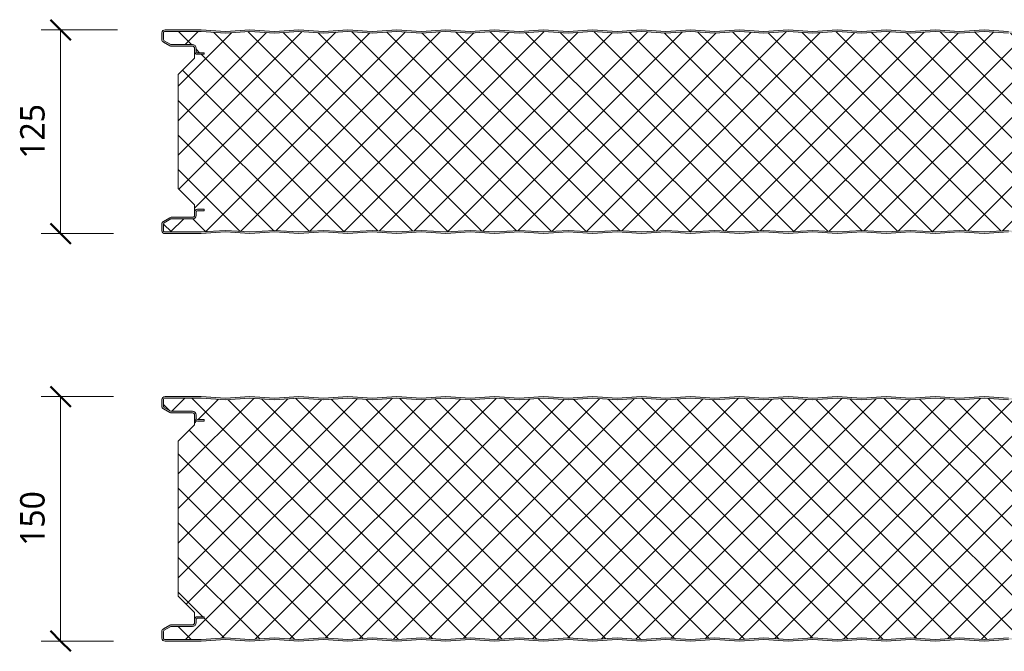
# Model space of a CAD drawing. Header units: millimetres. Extents: x 196 to 3485, y -270 to 1649.
# Tile 2 of 11: x 196 to 800, y 655 to 1043. Entities that reach past the tile are written whole.
import ezdxf

# ---------------------------------------------------------------- set-up
doc = ezdxf.new("R2010")
doc.units = ezdxf.units.MM
for name, color, linetype, lineweight in [('A-ANNO-DIMS', 211, 'Continuous', 9), ('A-ANNO-DIMS-5', 211, 'Continuous', 9), ('A-DETL-GENF', 92, 'Continuous', 13)]:
    doc.layers.add(name, color=color, linetype=linetype, lineweight=lineweight)
doc.styles.add('Yu Gothic', font='Yu Gothic.ttf', dxfattribs={"height": 15})
doc.dimstyles.new('Diagonal', dxfattribs={"dimscale": 304.8, "dimtxt": 17.413553, "dimasz": 0.04101, "dimexe": 0.03937, "dimexo": 0.024606, "dimgap": 0.024606, "dimtad": 1, "dimdec": 0, "dimzin": 0, "dimdsep": 46, "dimtxsty": 'Yu Gothic', "dimblk1": 'OBLIQUE', "dimblk2": 'OBLIQUE', "dimsah": 1, "dimcen": 0.09, "dimazin": 0, "dimtfac": 1, "dimtdec": 4, "dimtix": 1, "dimtmove": 0, "dimatfit": 3, "dimfxl": 1, "dimtvp": 1, "dimtfill": 1, "dimtolj": 1, "dimtzin": 0, "dimarcsym": 2})

# ---------------------------------------------------------------- blocks, each defined once
blk = doc.blocks.new('CR 1100 - SATINLINE - SATINLINE - CR 1100 125mm - SATINLINE - SATINLINE-4331294-15 PANEL SIZE AND PROFILE Copy 1 Copy 2 Copy 1 Copy 1 Copy 2 Copy 1 Copy 1 Copy 1 Copy 3')
at = {"layer": 'A-DETL-GENF'}
h = blk.add_hatch(color=256, dxfattribs=at)
h.paths.add_polyline_path([(624, 0), (639, 1), (654, 0), (669, 1), (684, 0), (699, 1), (714, 0), (729, 1), (744, 0), (759, 1), (774, 0), (789, 1), (804, 0), (819, 1), (834, 0), (849, 1), (864, 0), (879, 1), (894, 0), (909, 1), (924, 0), (939, 1), (954, 0), (969, 1), (984, 0), (999.3, 0.98), (1014, 0), (1029, 1), (1044, 0), (1059, 1), (1073.86, 0), (1096.2, 0), (1096.67, 0.06), (1097.1, 0.24), (1097.48, 0.53), (1097.76, 0.9), (1097.94, 1.33), (1098, 1.8), (1098.04, 9.61), (1098.16, 9.9), (1098.35, 10.15), (1098.6, 10.34), (1098.89, 10.46), (1099.2, 10.5), (1118.2, 10.5), (1118.67, 10.56), (1119.1, 10.74), (1119.48, 11.03), (1119.76, 11.4), (1119.94, 11.83), (1120, 12.3), (1120, 13.2), (1119.94, 13.67), (1119.76, 14.1), (1119.48, 14.47), (1119.1, 14.76), (1118.67, 14.94), (1118.2, 15), (1114, 15), (1114, 14), (1118.41, 13.97), (1118.77, 13.77), (1118.98, 13.41), (1119, 13.2), (1118.98, 12.09), (1118.77, 11.73), (1118.41, 11.53), (1118.2, 11.5), (1099.2, 11.5), (1098.63, 11.43), (1098.1, 11.21), (1097.65, 10.86), (1097.3, 10.4), (1097.08, 9.87), (1097, 9.3), (1096.98, 1.59), (1096.77, 1.23), (1096.41, 1.03), (1096.2, 1), (1073.89, 1), (1059, 2.01), (1044, 1), (1029, 2.01), (1014, 1), (999, 2.01), (984, 1), (969, 2.01), (954, 1), (939, 2.01), (924, 1), (909, 2.01), (894, 1), (879, 2.01), (864, 1), (849, 2.01), (834, 1), (819, 2.01), (804, 1), (789, 2.01), (774, 1), (759, 2.01), (744, 1), (729, 2.01), (714, 1), (699, 2.01), (684, 1), (669, 2.01), (654, 1), (639, 2.01), (624, 1), (609, 2.01), (594, 1), (579, 2.01), (564, 1), (549, 2.01), (534, 1), (519, 2.01), (504, 1), (489, 2.01), (474, 1), (459, 2.01), (444, 1), (429, 2.01), (414, 1), (399, 2.01), (384, 1), (369, 2.01), (354, 1), (339, 2.01), (324, 1), (309, 2.01), (294, 1), (279, 2.01), (264, 1), (249, 2.01), (234, 1), (219, 2.01), (204, 1), (189, 2.01), (174, 1), (159, 2.01), (144, 1), (129, 2.01), (114, 1), (99, 2.01), (84, 1), (69, 2.01), (54, 1), (39, 2.01), (24.11, 1), (1.51, 1.05), (1.2, 1.27), (1.02, 1.61), (1, 1.8), (1.03, 6.17), (1.23, 6.53), (1.4, 6.65), (5.46, 9), (18.8, 9), (19.37, 9.07), (19.9, 9.29), (20.36, 9.64), (20.71, 10.1), (20.93, 10.63), (21, 11.2), (21.03, 13.41), (21.23, 13.76), (21.59, 13.97), (21.8, 14), (26, 14), (26, 15), (21.8, 15), (21.33, 14.94), (20.9, 14.76), (20.53, 14.47), (20.24, 14.1), (20.06, 13.67), (20, 13.2), (19.96, 10.89), (19.84, 10.6), (19.65, 10.35), (19.4, 10.16), (19.11, 10.04), (18.8, 10), (5.68, 10), (5.21, 9.94), (4.78, 9.76), (0.9, 7.52), (0.53, 7.23), (0.24, 6.86), (0.06, 6.43), (0, 5.96), (0.05, 1.38), (0.19, 0.99), (0.43, 0.63), (0.74, 0.35), (1.1, 0.14), (1.51, 0.02), (1.93, 0), (24.14, 0), (39, 1), (54, 0), (69, 1), (84, 0), (99, 1), (114, 0), (129, 1), (144, 0), (159, 1), (174, 0), (189, 1), (204, 0), (219, 1), (234, 0), (249, 1), (264, 0), (279, 1), (294, 0), (309, 1), (324, 0), (339, 1), (354, 0), (369, 1), (384, 0), (399, 1), (414, 0), (429, 1), (444, 0), (459, 1), (474, 0), (489, 1), (504, 0), (519, 1), (534, 0), (549, 1), (564, 0), (579, 1), (594, 0), (609, 1)])
h.paths.add_polyline_path([(1118.2, 110), (1118.67, 110.06), (1119.1, 110.24), (1119.48, 110.53), (1119.76, 110.9), (1119.94, 111.33), (1120, 111.8), (1120, 112.7), (1119.94, 113.17), (1119.76, 113.6), (1119.48, 113.97), (1119.1, 114.26), (1118.67, 114.44), (1118.2, 114.5), (1098.89, 114.54), (1098.6, 114.66), (1098.35, 114.85), (1098.16, 115.1), (1098.04, 115.39), (1098, 115.7), (1097.95, 123.59), (1097.94, 123.67), (1097.76, 124.1), (1097.48, 124.47), (1097.1, 124.76), (1096.67, 124.94), (1096.2, 125), (1073.93, 125), (1059, 124), (1044, 125), (1029, 124), (1014, 125), (999, 124), (984, 125), (969, 124), (954, 125), (939, 124), (924, 125), (909, 124), (894, 125), (879, 124), (864, 125), (849, 124), (834, 125), (819, 124), (804, 125), (789, 124), (774, 125), (759, 124), (744, 125), (729, 124), (714, 125), (699, 124), (684, 125), (669, 124), (654, 125), (639, 124), (624, 125), (609, 124), (594, 125), (579, 124), (564, 125), (549, 124), (534, 125), (519, 124), (504, 125), (489, 124), (474, 125), (459, 124), (444, 125), (429, 124), (414, 125), (399, 124), (384, 125), (369, 124), (354, 125), (339, 124), (324, 125), (309, 124), (294, 125), (279, 124), (264, 125), (249, 124), (234, 125), (219, 124), (204, 125), (189, 124), (174, 125), (159, 124), (144, 125), (129, 124), (114, 125), (99, 124), (84, 125), (69, 124), (54, 125), (39, 124), (24.14, 125), (1.51, 124.98), (1.1, 124.86), (0.74, 124.65), (0.43, 124.37), (0.19, 124.01), (0.05, 123.59), (0, 123.2), (0, 119.04), (0.06, 118.57), (0.24, 118.14), (0.53, 117.77), (0.9, 117.48), (4.78, 115.24), (5.21, 115.06), (5.68, 115), (19.11, 114.96), (19.4, 114.84), (19.72, 114.56), (19.84, 114.4), (19.96, 114.11), (20, 113.8), (20, 111.8), (20.06, 111.33), (20.24, 110.9), (20.53, 110.53), (20.9, 110.24), (21.33, 110.06), (21.8, 110), (26, 110), (26, 111), (21.59, 111.03), (21.23, 111.24), (21.03, 111.59), (21, 111.8), (21, 113.8), (20.85, 114.56), (20.71, 114.9), (20.36, 115.36), (19.9, 115.71), (19.37, 115.93), (18.8, 116), (5.46, 116), (1.23, 118.47), (1.03, 118.83), (1, 119.04), (1.02, 123.39), (1.2, 123.73), (1.51, 123.95), (1.89, 124), (24.11, 124), (39, 122.99), (54, 124), (69, 122.99), (84, 124), (99, 122.99), (114, 124), (129, 122.99), (144, 124), (159, 122.99), (174, 124), (189, 122.99), (204, 124), (219, 122.99), (234, 124), (249, 122.99), (264, 124), (279, 122.99), (294, 124), (309, 122.99), (324, 124), (339, 122.99), (354, 124), (369, 122.99), (384, 124), (399, 122.99), (414, 124), (429, 122.99), (444, 124), (459, 122.99), (474, 124), (489, 122.99), (504, 124), (519, 122.99), (534, 124), (549, 122.99), (564, 124), (579, 122.99), (594, 124), (609, 122.99), (624, 124), (639, 122.99), (654, 124), (669, 122.99), (684, 124), (699, 122.99), (714, 124), (729, 122.99), (744, 124), (759, 122.99), (774, 124), (789, 122.99), (804, 124), (819, 122.99), (834, 124), (849, 122.99), (864, 124), (879, 122.99), (894, 124), (909, 122.99), (924, 124), (939, 122.99), (954, 124), (969, 122.99), (984, 124), (999.3, 123.01), (1014, 124), (1029, 122.99), (1044, 124), (1059, 122.99), (1073.89, 124), (1096.41, 123.97), (1096.77, 123.77), (1096.98, 123.41), (1097, 123.2), (1097, 115.7), (1097.08, 115.13), (1097.3, 114.6), (1097.65, 114.14), (1098.1, 113.79), (1098.63, 113.57), (1099.2, 113.5), (1118.41, 113.47), (1118.77, 113.27), (1118.98, 112.91), (1119, 112.7), (1118.98, 111.59), (1118.77, 111.23), (1118.41, 111.03), (1118.2, 111), (1114, 111), (1114, 110)])
h = blk.add_hatch(dxfattribs=at)
h.set_pattern_fill('FP_4', color=256, style=0, pattern_type=2)
h.set_pattern_definition([(45, (-283.583, -911.559), (-10.6066, 10.6066), []), (135, (-283.583, -911.559), (-10.6066, -10.6066), [])])
h.paths.add_polyline_path([(534, 1), (549, 2.01), (564.17, 1.01), (579, 2.01), (594.17, 1.01), (609, 2.01), (624.09, 1), (639, 2.01), (654.17, 1.01), (669, 2.01), (684.09, 1), (699, 2.01), (714.09, 1), (729, 2.01), (744.09, 1), (759, 2.01), (774.09, 1), (789, 2.01), (804.17, 1.01), (819, 2.01), (834.17, 1.01), (849, 2.01), (864.09, 1), (879, 2.01), (894.09, 1), (909, 2.01), (924.17, 1.01), (939, 2.01), (954.17, 1.01), (969, 2.01), (984.09, 1), (999.3, 1.99), (1014.17, 1.01), (1029, 2.01), (1044.14, 1.01), (1059, 2.01), (1073.89, 1), (1096.41, 1.03), (1096.77, 1.23), (1096.9, 1.4), (1097, 1.8), (1097.04, 9.61), (1097.09, 9.9), (1097.3, 10.4), (1097.65, 10.86), (1098.1, 11.21), (1098.63, 11.43), (1099.2, 11.5), (1118.41, 11.53), (1118.77, 11.73), (1118.9, 11.9), (1119, 12.3), (1118.95, 13.41), (1118.85, 13.67), (1118.6, 13.89), (1118.2, 14), (1114, 14), (1114, 15), (1118.64, 14.94), (1118.77, 14.9), (1119.19, 14.69), (1119.48, 14.47), (1119.82, 13.98), (1119.98, 13.41), (1120, 13.7), (1120, 17.6), (1110, 27.61), (1110, 97.68), (1120, 107.6), (1119.98, 111.59), (1119.94, 111.33), (1119.76, 110.9), (1119.48, 110.53), (1119.1, 110.24), (1118.6, 110.05), (1118.2, 110), (1114, 110), (1114, 111), (1118.41, 111.03), (1118.77, 111.23), (1118.9, 111.4), (1119, 111.8), (1118.95, 112.91), (1118.9, 113.1), (1118.6, 113.39), (1118.2, 113.5), (1098.89, 113.54), (1098.6, 113.59), (1098.1, 113.79), (1097.65, 114.14), (1097.3, 114.6), (1097.08, 115.13), (1097, 115.7), (1096.95, 123.41), (1096.9, 123.6), (1096.6, 123.89), (1096.2, 124), (1073.84, 124), (1059, 122.99), (1043.83, 123.99), (1029, 122.99), (1013.91, 124), (999, 122.99), (983.91, 124), (969, 122.99), (953.91, 124), (939, 122.99), (923.83, 123.99), (909, 122.99), (893.91, 124), (879, 122.99), (863.83, 123.99), (849, 122.99), (833.91, 124), (819, 122.99), (803.91, 124), (789, 122.99), (773.83, 123.99), (759, 122.99), (743.83, 123.99), (729, 122.99), (713.91, 124), (699, 122.99), (683.83, 123.99), (669, 122.99), (653.83, 123.99), (639, 122.99), (623.91, 124), (609, 122.99), (593.91, 124), (579, 122.99), (563.91, 124), (549, 122.99), (533.83, 123.99), (519, 122.99), (503.83, 123.99), (489, 122.99), (473.83, 123.99), (459, 122.99), (443.83, 123.99), (429, 122.99), (413.83, 123.99), (399, 122.99), (383.91, 124), (369, 122.99), (353.91, 124), (339, 122.99), (323.83, 123.99), (309, 122.99), (293.83, 123.99), (279, 122.99), (263.83, 123.99), (249, 122.99), (233.91, 124), (219, 122.99), (203.83, 123.99), (189, 122.99), (173.91, 124), (159, 122.99), (143.83, 123.99), (129, 122.99), (113.83, 123.99), (99, 122.99), (83.91, 124), (69, 122.99), (53.91, 124), (39, 122.99), (24.11, 124), (1.51, 123.95), (1.2, 123.73), (1.09, 123.57), (1, 123.2), (1.06, 118.83), (1.11, 118.64), (1.4, 118.35), (5.46, 116), (19.11, 115.96), (19.4, 115.91), (19.9, 115.71), (20.36, 115.36), (20.71, 114.9), (20.93, 114.37), (21, 113.8), (21.06, 111.59), (21.16, 111.33), (21.4, 111.11), (21.8, 111), (26, 111), (26, 110), (21.4, 110.05), (21.23, 110.1), (20.9, 110.24), (20.53, 110.53), (20.24, 110.9), (20.06, 111.33), (20, 111.59), (20, 107.6), (10, 97.68), (10, 27.61), (20, 17.6), (20.03, 13.41), (20.06, 13.67), (20.24, 14.1), (20.61, 14.53), (20.9, 14.76), (21.4, 14.95), (21.8, 15), (26, 15), (26, 14), (21.59, 13.97), (21.23, 13.76), (21.11, 13.6), (21, 13.2), (20.96, 10.89), (20.91, 10.6), (20.61, 9.97), (20.36, 9.64), (19.9, 9.29), (19.37, 9.07), (18.8, 9), (5.46, 9), (1.23, 6.53), (1.11, 6.36), (1, 5.96), (1.05, 1.61), (1.09, 1.43), (1.34, 1.14), (1.7, 1.01), (1.93, 1), (24.14, 1.01), (39, 2.01), (54.09, 1), (69, 2.01), (84.17, 1.01), (99, 2.01), (114.17, 1.01), (129, 2.01), (144.09, 1), (159, 2.01), (174.09, 1), (189, 2.01), (204.17, 1.01), (219, 2.01), (234.17, 1.01), (249, 2.01), (264.09, 1), (279, 2.01), (294.09, 1), (309, 2.01), (324.09, 1), (339, 2.01), (354.17, 1.01), (369, 2.01), (384.09, 1), (399, 2.01), (414.09, 1), (429, 2.01), (444.17, 1.01), (459, 2.01), (474.17, 1.01), (489, 2.01), (504.09, 1), (519, 2.01), (533.91, 1)])
for p, q in [((0, 123.2), (0, 119.04)), ((1, 119.04), (1, 123.2)), ((1.89, 124), (24.11, 124)), ((24.14, 125), (1.93, 125)), ((24.11, 124), (39, 122.99)), ((39, 124), (24.14, 125)), ((54, 125), (39, 124)), ((39, 122.99), (54, 124)), ((69, 124), (54, 125)), ((54, 124), (69, 122.99)), ((84, 125), (69, 124)), ((69, 122.99), (84, 124)), ((99, 124), (84, 125)), ((84, 124), (99, 122.99)), ((114, 125), (99, 124)), ((99, 122.99), (114, 124)), ((129, 124), (114, 125)), ((114, 124), (129, 122.99)), ((144, 125), (129, 124)), ((129, 122.99), (144, 124)), ((159, 124), (144, 125)), ((144, 124), (159, 122.99)), ((174, 125), (159, 124)), ((159, 122.99), (174, 124)), ((189, 124), (174, 125)), ((174, 124), (189, 122.99)), ((204, 125), (189, 124)), ((189, 122.99), (204, 124)), ((219, 124), (204, 125)), ((204, 124), (219, 122.99)), ((234, 125), (219, 124)), ((219, 122.99), (234, 124)), ((249, 124), (234, 125)), ((234, 124), (249, 122.99)), ((264, 125), (249, 124)), ((249, 122.99), (264, 124)), ((279, 124), (264, 125)), ((264, 124), (279, 122.99)), ((294, 125), (279, 124)), ((279, 122.99), (294, 124)), ((309, 124), (294, 125)), ((294, 124), (309, 122.99)), ((324, 125), (309, 124)), ((309, 122.99), (324, 124)), ((339, 124), (324, 125)), ((324, 124), (339, 122.99)), ((354, 125), (339, 124)), ((339, 122.99), (354, 124)), ((369, 124), (354, 125)), ((354, 124), (369, 122.99)), ((384, 125), (369, 124)), ((369, 122.99), (384, 124)), ((399, 124), (384, 125)), ((384, 124), (399, 122.99)), ((414, 125), (399, 124)), ((399, 122.99), (414, 124)), ((429, 124), (414, 125)), ((414, 124), (429, 122.99)), ((444, 125), (429, 124)), ((429, 122.99), (444, 124)), ((459, 124), (444, 125)), ((444, 124), (459, 122.99)), ((474, 125), (459, 124)), ((459, 122.99), (474, 124)), ((489, 124), (474, 125)), ((474, 124), (489, 122.99)), ((504, 125), (489, 124)), ((489, 122.99), (504, 124)), ((519, 124), (504, 125)), ((504, 124), (519, 122.99)), ((0.9, 117.48), (4.78, 115.24)), ((5.46, 116), (1.4, 118.35)), ((18.8, 116), (5.46, 116)), ((5.68, 115), (18.8, 115)), ((20, 113.8), (20, 111.8)), ((20, 111.8), (20, 107.6)), ((21, 111.8), (21, 113.8)), ((26, 111), (21.8, 111)), ((21.8, 110), (26, 110)), ((26, 110), (26, 111)), ((20, 107.6), (10, 97.68)), ((10, 97.68), (10, 27.61)), ((10, 27.61), (20, 17.6)), ((20, 17.6), (20, 13.2)), ((20, 13.2), (20, 11.2)), ((21, 11.2), (21, 13.2)), ((26, 15), (21.8, 15)), ((21.8, 14), (26, 14)), ((26, 14), (26, 15)), ((4.78, 9.76), (0.9, 7.52)), ((1.4, 6.65), (5.46, 9)), ((5.46, 9), (18.8, 9)), ((18.8, 10), (5.68, 10)), ((0, 5.96), (0, 1.8)), ((1, 1.8), (1, 5.96)), ((24.11, 1), (1.89, 1)), ((1.93, 0), (24.14, 0)), ((39, 2.01), (24.11, 1)), ((24.14, 0), (39, 1)), ((54, 1), (39, 2.01)), ((39, 1), (54, 0)), ((69, 2.01), (54, 1)), ((54, 0), (69, 1)), ((84, 1), (69, 2.01)), ((69, 1), (84, 0)), ((99, 2.01), (84, 1)), ((84, 0), (99, 1)), ((114, 1), (99, 2.01)), ((99, 1), (114, 0)), ((129, 2.01), (114, 1)), ((114, 0), (129, 1)), ((144, 1), (129, 2.01)), ((129, 1), (144, 0)), ((159, 2.01), (144, 1)), ((144, 0), (159, 1)), ((174, 1), (159, 2.01)), ((159, 1), (174, 0)), ((189, 2.01), (174, 1)), ((174, 0), (189, 1)), ((204, 1), (189, 2.01)), ((189, 1), (204, 0)), ((219, 2.01), (204, 1)), ((204, 0), (219, 1)), ((234, 1), (219, 2.01)), ((219, 1), (234, 0)), ((249, 2.01), (234, 1)), ((234, 0), (249, 1)), ((264, 1), (249, 2.01)), ((249, 1), (264, 0)), ((279, 2.01), (264, 1)), ((264, 0), (279, 1)), ((294, 1), (279, 2.01)), ((279, 1), (294, 0)), ((309, 2.01), (294, 1)), ((294, 0), (309, 1)), ((324, 1), (309, 2.01)), ((309, 1), (324, 0)), ((339, 2.01), (324, 1)), ((324, 0), (339, 1)), ((354, 1), (339, 2.01)), ((339, 1), (354, 0)), ((369, 2.01), (354, 1)), ((354, 0), (369, 1)), ((384, 1), (369, 2.01)), ((369, 1), (384, 0)), ((399, 2.01), (384, 1)), ((384, 0), (399, 1)), ((414, 1), (399, 2.01)), ((399, 1), (414, 0)), ((429, 2.01), (414, 1)), ((414, 0), (429, 1)), ((444, 1), (429, 2.01)), ((429, 1), (444, 0)), ((459, 2.01), (444, 1)), ((444, 0), (459, 1)), ((474, 1), (459, 2.01)), ((459, 1), (474, 0)), ((489, 2.01), (474, 1)), ((474, 0), (489, 1)), ((504, 1), (489, 2.01)), ((489, 1), (504, 0)), ((519, 2.01), (504, 1)), ((504, 0), (519, 1))]:
    blk.add_line(p, q, dxfattribs=at)
for centre, radius, start, end in [((1.8, 123.2), 1.8, 85.84684, 180), ((1.8, 123.2), 0.8, 83.76855, 180), ((1.8, 119.04), 1.8, 180, 240), ((1.8, 119.04), 0.8, 180, 240), ((5.68, 116.8), 1.8, 240, 270), ((18.8, 113.8), 2.2, 360, 90), ((18.8, 113.8), 1.2, 360, 90), ((21.8, 111.8), 1.8, 180, 270), ((21.8, 111.8), 0.8, 180, 270), ((21.8, 13.2), 1.8, 90, 180), ((21.8, 13.2), 0.8, 90, 180), ((1.8, 5.96), 1.8, 120, 180), ((1.8, 5.96), 0.8, 120, 180), ((5.68, 8.2), 1.8, 90, 120), ((18.8, 11.2), 1.2, 270, 0), ((18.8, 11.2), 2.2, 270, 0), ((1.8, 1.8), 1.8, 180, 274.15316), ((1.8, 1.8), 0.8, 180, 276.23145)]:
    blk.add_arc(centre, radius, start, end, dxfattribs=at)
blk = doc.blocks.new('CR 1100 - SATINLINE - SATINLINE - CR 1100 150mm - SATINLINE - SATINLINE-4331296-15 PANEL SIZE AND PROFILE Copy 1 Copy 2 Copy 1 Copy 1 Copy 2 Copy 1 Copy 1 Copy 1 Copy 3')
at = {"layer": 'A-DETL-GENF'}
h = blk.add_hatch(color=256, dxfattribs=at)
h.paths.add_polyline_path([(624, 0), (639, 1), (654, 0), (669, 1), (684, 0), (699, 1), (714, 0), (729, 1), (744, 0), (759, 1), (774, 0), (789, 1), (804, 0), (819, 1), (834, 0), (849, 1), (864, 0), (879, 1), (894, 0), (909, 1), (924, 0), (939, 1), (954, 0), (969, 1), (984, 0), (999.3, 0.98), (1014, 0), (1029, 1), (1044, 0), (1059, 1), (1073.86, 0), (1096.2, 0), (1096.67, 0.06), (1097.1, 0.24), (1097.48, 0.53), (1097.76, 0.9), (1097.94, 1.33), (1098, 1.8), (1098.04, 9.61), (1098.16, 9.9), (1098.35, 10.15), (1098.6, 10.34), (1098.89, 10.46), (1099.2, 10.5), (1118.2, 10.5), (1118.67, 10.56), (1119.1, 10.74), (1119.48, 11.03), (1119.76, 11.4), (1119.94, 11.83), (1120, 12.49), (1120, 13.2), (1119.94, 13.67), (1119.76, 14.1), (1119.48, 14.47), (1119.1, 14.76), (1118.67, 14.94), (1118.2, 15), (1114, 15), (1114, 14), (1118.41, 13.97), (1118.77, 13.77), (1118.98, 13.41), (1119, 13.2), (1118.98, 12.09), (1118.77, 11.73), (1118.41, 11.53), (1118.2, 11.5), (1099.2, 11.5), (1098.63, 11.43), (1098.1, 11.21), (1097.65, 10.86), (1097.3, 10.4), (1097.08, 9.87), (1097, 9.3), (1096.98, 1.59), (1096.77, 1.23), (1096.41, 1.03), (1096.2, 1), (1073.89, 1), (1059, 2.01), (1044, 1), (1029, 2.01), (1014, 1), (999, 2.01), (984, 1), (969, 2.01), (954, 1), (939, 2.01), (924, 1), (909, 2.01), (894, 1), (879, 2.01), (864, 1), (849, 2.01), (834, 1), (819, 2.01), (804, 1), (789, 2.01), (774, 1), (759, 2.01), (744, 1), (729, 2.01), (714, 1), (699, 2.01), (684, 1), (669, 2.01), (654, 1), (639, 2.01), (624, 1), (609, 2.01), (594, 1), (579, 2.01), (564, 1), (549, 2.01), (534, 1), (519, 2.01), (504, 1), (489, 2.01), (474, 1), (459, 2.01), (444, 1), (429, 2.01), (414, 1), (399, 2.01), (384, 1), (369, 2.01), (354, 1), (339, 2.01), (324, 1), (309, 2.01), (294, 1), (279, 2.01), (264, 1), (249, 2.01), (234, 1), (219, 2.01), (204, 1), (189, 2.01), (174, 1), (159, 2.01), (144, 1), (129, 2.01), (114, 1), (99, 2.01), (84, 1), (69, 2.01), (54, 1), (39, 2.01), (24.11, 1), (1.51, 1.05), (1.2, 1.27), (1.02, 1.61), (1, 1.8), (1.03, 6.17), (1.23, 6.53), (1.4, 6.65), (5.46, 9), (18.8, 9), (19.37, 9.07), (19.9, 9.29), (20.36, 9.64), (20.71, 10.1), (20.93, 10.63), (21, 11.2), (21.03, 13.41), (21.23, 13.76), (21.59, 13.97), (21.8, 14), (26, 14), (26, 15), (21.8, 15), (21.33, 14.94), (20.9, 14.76), (20.53, 14.47), (20.24, 14.1), (20.06, 13.67), (20, 13.2), (19.96, 10.89), (19.84, 10.6), (19.65, 10.35), (19.4, 10.16), (19.11, 10.04), (18.8, 10), (5.68, 10), (5.21, 9.94), (4.78, 9.76), (0.9, 7.52), (0.53, 7.23), (0.24, 6.86), (0.06, 6.43), (0, 5.96), (0.05, 1.38), (0.19, 0.99), (0.43, 0.63), (0.74, 0.35), (1.1, 0.14), (1.51, 0.02), (1.93, 0), (24.14, 0), (39, 1), (54, 0), (69, 1), (84, 0), (99, 1), (114, 0), (129, 1), (144, 0), (159, 1), (174, 0), (189, 1), (204, 0), (219, 1), (234, 0), (249, 1), (264, 0), (279, 1), (294, 0), (309, 1), (324, 0), (339, 1), (354, 0), (369, 1), (384, 0), (399, 1), (414, 0), (429, 1), (444, 0), (459, 1), (474, 0), (489, 1), (504, 0), (519, 1), (534, 0), (549, 1), (564, 0), (579, 1), (594, 0), (609, 1)])
h.paths.add_polyline_path([(1118.2, 135), (1118.67, 135.06), (1119.1, 135.24), (1119.48, 135.53), (1119.76, 135.9), (1119.94, 136.33), (1120, 136.8), (1120, 137.7), (1119.94, 138.17), (1119.76, 138.6), (1119.48, 138.97), (1119.1, 139.26), (1118.67, 139.44), (1118.2, 139.5), (1098.89, 139.54), (1098.6, 139.66), (1098.35, 139.85), (1098.16, 140.1), (1098.04, 140.39), (1098, 140.7), (1098, 148.2), (1097.94, 148.67), (1097.76, 149.1), (1097.48, 149.47), (1097.1, 149.76), (1096.67, 149.94), (1096.2, 150), (1073.93, 150), (1059, 149), (1044, 150), (1029, 149), (1014, 150), (999, 149), (984, 150), (969, 149), (954, 150), (939, 149), (924, 150), (909, 149), (894, 150), (879, 149), (864, 150), (849, 149), (834, 150), (819, 149), (804, 150), (789, 149), (774, 150), (759, 149), (744, 150), (729, 149), (714, 150), (699, 149), (684, 150), (669, 149), (654, 150), (639, 149), (624, 150), (609, 149), (594, 150), (579, 149), (564, 150), (549, 149), (534, 150), (519, 149), (504, 150), (489, 149), (474, 150), (459, 149), (444, 150), (429, 149), (414, 150), (399, 149), (384, 150), (369, 149), (354, 150), (339, 149), (324, 150), (309, 149), (294, 150), (279, 149), (264, 150), (249, 149), (234, 150), (219, 149), (204, 150), (189, 149), (174, 150), (159, 149), (144, 150), (129, 149), (114, 150), (99, 149), (84, 150), (69, 149), (54, 150), (39, 149), (24.14, 150), (1.51, 149.98), (1.1, 149.86), (0.74, 149.65), (0.43, 149.37), (0.19, 149.01), (0.05, 148.62), (0, 148.2), (0, 144.04), (0.06, 143.57), (0.24, 143.14), (0.53, 142.77), (0.9, 142.48), (4.78, 140.24), (5.21, 140.06), (5.68, 140), (19.11, 139.96), (19.4, 139.84), (19.65, 139.65), (19.84, 139.4), (19.96, 139.11), (20, 138.8), (20, 136.8), (20.06, 136.33), (20.24, 135.9), (20.53, 135.53), (20.9, 135.24), (21.33, 135.06), (21.8, 135), (26, 135), (26, 136), (21.59, 136.03), (21.23, 136.24), (21.03, 136.59), (21, 136.8), (20.99, 138.87), (20.93, 139.37), (20.71, 139.9), (20.36, 140.36), (19.9, 140.71), (19.37, 140.93), (18.8, 141), (5.46, 141), (1.23, 143.47), (1.03, 143.83), (1, 144.04), (1.02, 148.39), (1.2, 148.73), (1.51, 148.95), (1.89, 149), (24.11, 149), (39, 147.99), (54, 149), (69, 147.99), (84, 149), (99, 147.99), (114, 149), (129, 147.99), (144, 149), (159, 147.99), (174, 149), (189, 147.99), (204, 149), (219, 147.99), (234, 149), (249, 147.99), (264, 149), (279, 147.99), (294, 149), (309, 147.99), (324, 149), (339, 147.99), (354, 149), (369, 147.99), (384, 149), (399, 147.99), (414, 149), (429, 147.99), (444, 149), (459, 147.99), (474, 149), (489, 147.99), (504, 149), (519, 147.99), (534, 149), (549, 147.99), (564, 149), (579, 147.99), (594, 149), (609, 147.99), (624, 149), (639, 147.99), (654, 149), (669, 147.99), (684, 149), (699, 147.99), (714, 149), (729, 147.99), (744, 149), (759, 147.99), (774, 149), (789, 147.99), (804, 149), (819, 147.99), (834, 149), (849, 147.99), (864, 149), (879, 147.99), (894, 149), (909, 147.99), (924, 149), (939, 147.99), (954, 149), (969, 147.99), (984, 149), (999.3, 148.01), (1014, 149), (1029, 147.99), (1044, 149), (1059, 147.99), (1073.89, 149), (1096.41, 148.97), (1096.77, 148.77), (1096.98, 148.41), (1097, 148.2), (1097, 140.7), (1097.08, 140.13), (1097.3, 139.6), (1097.65, 139.14), (1098.1, 138.79), (1098.63, 138.57), (1099.2, 138.5), (1118.41, 138.47), (1118.77, 138.27), (1118.98, 137.91), (1119, 137.7), (1118.98, 136.59), (1118.77, 136.23), (1118.41, 136.03), (1118.2, 136), (1114, 136), (1114, 135)])
h = blk.add_hatch(dxfattribs=at)
h.set_pattern_fill('FP_5', color=256, style=0, pattern_type=2)
h.set_pattern_definition([(45, (-283.583, -661.559), (-10.6066, 10.6066), []), (135, (-283.583, -661.559), (-10.6066, -10.6066), [])])
h.paths.add_polyline_path([(564, 1), (579, 2.01), (594.17, 1.01), (609, 2.01), (624.09, 1), (639, 2.01), (654.17, 1.01), (669, 2.01), (684.09, 1), (699, 2.01), (714.09, 1), (729, 2.01), (744.09, 1), (759, 2.01), (774.09, 1), (789, 2.01), (804.17, 1.01), (819, 2.01), (834.17, 1.01), (849, 2.01), (864.09, 1), (879, 2.01), (894.09, 1), (909, 2.01), (924.17, 1.01), (939, 2.01), (954.17, 1.01), (969, 2.01), (984.09, 1), (999.3, 1.99), (1014.17, 1.01), (1029, 2.01), (1044.14, 1.01), (1059, 2.01), (1073.89, 1), (1096.41, 1.03), (1096.77, 1.23), (1096.9, 1.4), (1097, 1.8), (1097.04, 9.61), (1097.09, 9.9), (1097.3, 10.4), (1097.65, 10.86), (1098.1, 11.21), (1098.63, 11.43), (1099.2, 11.5), (1118.41, 11.53), (1118.77, 11.73), (1118.9, 11.9), (1119, 12.49), (1118.95, 13.41), (1118.85, 13.67), (1118.6, 13.89), (1118.2, 14), (1114, 14), (1114, 15), (1118.64, 14.94), (1118.77, 14.9), (1119.19, 14.69), (1119.48, 14.47), (1119.82, 13.98), (1119.98, 13.41), (1120, 13.7), (1120, 17.6), (1110, 27.61), (1110, 122.68), (1120, 132.6), (1119.98, 136.59), (1119.94, 136.33), (1119.76, 135.9), (1119.48, 135.53), (1119.1, 135.24), (1118.6, 135.05), (1118.2, 135), (1114, 135), (1114, 136), (1118.41, 136.03), (1118.77, 136.23), (1118.9, 136.4), (1119, 136.8), (1118.95, 137.91), (1118.9, 138.1), (1118.6, 138.39), (1118.2, 138.5), (1098.89, 138.54), (1098.6, 138.59), (1098, 138.87), (1097.65, 139.14), (1097.3, 139.6), (1097.08, 140.13), (1097, 140.7), (1096.95, 148.41), (1096.85, 148.67), (1096.6, 148.89), (1096.2, 149), (1073.84, 149), (1059, 147.99), (1043.83, 148.99), (1029, 147.99), (1013.91, 149), (999, 147.99), (983.91, 149), (969, 147.99), (953.91, 149), (939, 147.99), (923.83, 148.99), (909, 147.99), (893.91, 149), (879, 147.99), (863.83, 148.99), (849, 147.99), (833.91, 149), (819, 147.99), (803.91, 149), (789, 147.99), (773.83, 148.99), (759, 147.99), (743.83, 148.99), (729, 147.99), (713.91, 149), (699, 147.99), (683.83, 148.99), (669, 147.99), (653.91, 149), (639, 147.99), (623.91, 149), (609, 147.99), (593.91, 149), (579, 147.99), (563.91, 149), (549, 147.99), (533.83, 148.99), (519, 147.99), (503.91, 149), (489, 147.99), (473.83, 148.99), (459, 147.99), (443.83, 148.99), (429, 147.99), (413.83, 148.99), (399, 147.99), (383.91, 149), (369, 147.99), (353.91, 149), (339, 147.99), (323.83, 148.99), (309, 147.99), (293.83, 148.99), (279, 147.99), (263.83, 148.99), (249, 147.99), (233.91, 149), (219, 147.99), (203.83, 148.99), (189, 147.99), (173.91, 149), (159, 147.99), (143.83, 148.99), (129, 147.99), (113.83, 148.99), (99, 147.99), (83.91, 149), (69, 147.99), (53.91, 149), (39, 147.99), (24.11, 149), (1.51, 148.95), (1.2, 148.73), (1.09, 148.57), (1, 148.2), (1.06, 143.83), (1.11, 143.64), (1.4, 143.35), (5.46, 141), (19.11, 140.96), (19.4, 140.91), (19.9, 140.71), (20.36, 140.36), (20.71, 139.9), (20.93, 139.37), (21, 138.8), (21.06, 136.59), (21.16, 136.33), (21.4, 136.11), (21.8, 136), (26, 136), (26, 135), (21.4, 135.05), (21.23, 135.1), (20.9, 135.24), (20.53, 135.53), (20.24, 135.9), (20.06, 136.33), (20, 136.59), (20, 132.6), (10, 122.68), (10, 27.61), (20, 17.6), (20.03, 13.41), (20.06, 13.67), (20.24, 14.1), (20.53, 14.47), (20.9, 14.76), (21.4, 14.95), (21.8, 15), (26, 15), (26, 14), (21.59, 13.97), (21.23, 13.76), (21.11, 13.6), (21, 13.2), (20.96, 10.89), (20.91, 10.6), (20.71, 10.1), (20.36, 9.64), (19.9, 9.29), (19.37, 9.07), (18.8, 9), (5.46, 9), (1.23, 6.53), (1.11, 6.36), (1, 5.96), (1.05, 1.61), (1.09, 1.43), (1.34, 1.14), (1.7, 1.01), (1.93, 1), (24.14, 1.01), (39, 2.01), (54.09, 1), (69, 2.01), (84.17, 1.01), (99, 2.01), (114.17, 1.01), (129, 2.01), (144.09, 1), (159, 2.01), (174.09, 1), (189, 2.01), (204.17, 1.01), (219, 2.01), (234.17, 1.01), (249, 2.01), (264.09, 1), (279, 2.01), (294.09, 1), (309, 2.01), (324.09, 1), (339, 2.01), (354.17, 1.01), (369, 2.01), (384.09, 1), (399, 2.01), (414.09, 1), (429, 2.01), (444.17, 1.01), (459, 2.01), (474.17, 1.01), (489, 2.01), (504.09, 1), (519, 2.01), (534.17, 1.01), (549, 2.01), (563.91, 1)])
for p, q in [((0, 148.2), (0, 144.04)), ((1, 144.04), (1, 148.2)), ((1.89, 149), (24.11, 149)), ((24.14, 150), (1.93, 150)), ((24.11, 149), (39, 147.99)), ((39, 149), (24.14, 150)), ((54, 150), (39, 149)), ((39, 147.99), (54, 149)), ((69, 149), (54, 150)), ((54, 149), (69, 147.99)), ((84, 150), (69, 149)), ((69, 147.99), (84, 149)), ((99, 149), (84, 150)), ((84, 149), (99, 147.99)), ((114, 150), (99, 149)), ((99, 147.99), (114, 149)), ((129, 149), (114, 150)), ((114, 149), (129, 147.99)), ((144, 150), (129, 149)), ((129, 147.99), (144, 149)), ((159, 149), (144, 150)), ((144, 149), (159, 147.99)), ((174, 150), (159, 149)), ((159, 147.99), (174, 149)), ((189, 149), (174, 150)), ((174, 149), (189, 147.99)), ((204, 150), (189, 149)), ((189, 147.99), (204, 149)), ((219, 149), (204, 150)), ((204, 149), (219, 147.99)), ((234, 150), (219, 149)), ((219, 147.99), (234, 149)), ((249, 149), (234, 150)), ((234, 149), (249, 147.99)), ((264, 150), (249, 149)), ((249, 147.99), (264, 149)), ((279, 149), (264, 150)), ((264, 149), (279, 147.99)), ((294, 150), (279, 149)), ((279, 147.99), (294, 149)), ((309, 149), (294, 150)), ((294, 149), (309, 147.99)), ((324, 150), (309, 149)), ((309, 147.99), (324, 149)), ((339, 149), (324, 150)), ((324, 149), (339, 147.99)), ((354, 150), (339, 149)), ((339, 147.99), (354, 149)), ((369, 149), (354, 150)), ((354, 149), (369, 147.99)), ((384, 150), (369, 149)), ((369, 147.99), (384, 149)), ((399, 149), (384, 150)), ((384, 149), (399, 147.99)), ((414, 150), (399, 149)), ((399, 147.99), (414, 149)), ((429, 149), (414, 150)), ((414, 149), (429, 147.99)), ((444, 150), (429, 149)), ((429, 147.99), (444, 149)), ((459, 149), (444, 150)), ((444, 149), (459, 147.99)), ((474, 150), (459, 149)), ((459, 147.99), (474, 149)), ((489, 149), (474, 150)), ((474, 149), (489, 147.99)), ((504, 150), (489, 149)), ((489, 147.99), (504, 149)), ((519, 149), (504, 150)), ((504, 149), (519, 147.99)), ((0.9, 142.48), (4.78, 140.24)), ((5.46, 141), (1.4, 143.35)), ((18.8, 141), (5.46, 141)), ((5.68, 140), (18.8, 140)), ((20, 138.8), (20, 136.8)), ((20, 136.8), (20, 132.6)), ((21, 136.8), (21, 138.8)), ((26, 136), (21.8, 136)), ((21.8, 135), (26, 135)), ((26, 135), (26, 136)), ((20, 132.6), (10, 122.68)), ((10, 122.68), (10, 27.61)), ((10, 27.61), (20, 17.6)), ((20, 17.6), (20, 13.2)), ((20, 13.2), (20, 11.2)), ((21, 11.2), (21, 13.2)), ((26, 15), (21.8, 15)), ((21.8, 14), (26, 14)), ((26, 14), (26, 15)), ((4.78, 9.76), (0.9, 7.52)), ((1.4, 6.65), (5.46, 9)), ((5.46, 9), (18.8, 9)), ((18.8, 10), (5.68, 10)), ((0, 5.96), (0, 1.8)), ((1, 1.8), (1, 5.96)), ((24.11, 1), (1.89, 1)), ((1.93, 0), (24.14, 0)), ((39, 2.01), (24.11, 1)), ((24.14, 0), (39, 1)), ((54, 1), (39, 2.01)), ((39, 1), (54, 0)), ((69, 2.01), (54, 1)), ((54, 0), (69, 1)), ((84, 1), (69, 2.01)), ((69, 1), (84, 0)), ((99, 2.01), (84, 1)), ((84, 0), (99, 1)), ((114, 1), (99, 2.01)), ((99, 1), (114, 0)), ((129, 2.01), (114, 1)), ((114, 0), (129, 1)), ((144, 1), (129, 2.01)), ((129, 1), (144, 0)), ((159, 2.01), (144, 1)), ((144, 0), (159, 1)), ((174, 1), (159, 2.01)), ((159, 1), (174, 0)), ((189, 2.01), (174, 1)), ((174, 0), (189, 1)), ((204, 1), (189, 2.01)), ((189, 1), (204, 0)), ((219, 2.01), (204, 1)), ((204, 0), (219, 1)), ((234, 1), (219, 2.01)), ((219, 1), (234, 0)), ((249, 2.01), (234, 1)), ((234, 0), (249, 1)), ((264, 1), (249, 2.01)), ((249, 1), (264, 0)), ((279, 2.01), (264, 1)), ((264, 0), (279, 1)), ((294, 1), (279, 2.01)), ((279, 1), (294, 0)), ((309, 2.01), (294, 1)), ((294, 0), (309, 1)), ((324, 1), (309, 2.01)), ((309, 1), (324, 0)), ((339, 2.01), (324, 1)), ((324, 0), (339, 1)), ((354, 1), (339, 2.01)), ((339, 1), (354, 0)), ((369, 2.01), (354, 1)), ((354, 0), (369, 1)), ((384, 1), (369, 2.01)), ((369, 1), (384, 0)), ((399, 2.01), (384, 1)), ((384, 0), (399, 1)), ((414, 1), (399, 2.01)), ((399, 1), (414, 0)), ((429, 2.01), (414, 1)), ((414, 0), (429, 1)), ((444, 1), (429, 2.01)), ((429, 1), (444, 0)), ((459, 2.01), (444, 1)), ((444, 0), (459, 1)), ((474, 1), (459, 2.01)), ((459, 1), (474, 0)), ((489, 2.01), (474, 1)), ((474, 0), (489, 1)), ((504, 1), (489, 2.01)), ((489, 1), (504, 0)), ((519, 2.01), (504, 1)), ((504, 0), (519, 1))]:
    blk.add_line(p, q, dxfattribs=at)
for centre, radius, start, end in [((1.8, 148.2), 1.8, 85.84684, 180), ((1.8, 148.2), 0.8, 83.76855, 180), ((1.8, 144.04), 1.8, 180, 240), ((1.8, 144.04), 0.8, 180, 240), ((5.68, 141.8), 1.8, 240, 270), ((18.8, 138.8), 2.2, 360, 90), ((18.8, 138.8), 1.2, 360, 90), ((21.8, 136.8), 1.8, 180, 270), ((21.8, 136.8), 0.8, 180, 270), ((21.8, 13.2), 1.8, 90, 180), ((21.8, 13.2), 0.8, 90, 180), ((1.8, 5.96), 1.8, 120, 180), ((1.8, 5.96), 0.8, 120, 180), ((5.68, 8.2), 1.8, 90, 120), ((18.8, 11.2), 1.2, 270, 0), ((18.8, 11.2), 2.2, 270, 0), ((1.8, 1.8), 1.8, 180, 274.15316), ((1.8, 1.8), 0.8, 180, 276.23145)]:
    blk.add_arc(centre, radius, start, end, dxfattribs=at)
blk = doc.blocks.new('DIMBLOCK4-15 PANEL SIZE AND PROFILE Copy 1 Copy 2 Copy 1 Copy 1 Copy 2 Copy 1 Copy 1 Copy 1 Copy 3')
at = {"layer": 'A-ANNO-DIMS-5', "lineweight": 50}
for p, q in [((221.48, 1036.56), (215.23, 1042.81)), ((221.48, 1036.56), (227.73, 1030.31)), ((221.48, 911.56), (215.23, 917.81)), ((221.48, 911.56), (227.73, 905.31))]:
    blk.add_line(p, q, dxfattribs=at)
at = {"layer": 'A-ANNO-DIMS-5'}
for p, q in [((221.48, 1036.56), (209.48, 1036.56)), ((221.48, 911.56), (221.48, 1036.56)), ((221.48, 1036.56), (256.31, 1036.56)), ((221.48, 911.56), (209.48, 911.56)), ((221.48, 911.56), (253.92, 911.56))]:
    blk.add_line(p, q, dxfattribs=at)
at = {"layer": 'A-ANNO-DIMS-5', "color": 0, "insert": (196.68, 957.54), "char_height": 15, "width": 39.6414, "attachment_point": 1, "rotation": 90, "line_spacing_factor": 1.024327, "style": 'Yu Gothic', "bg_fill": 3, "box_fill_scale": 1.25, "bg_fill_color": 9, "bg_fill_true_color": 13158600, "bg_fill_transparency": 0}
blk.add_mtext('125', dxfattribs=at)
blk = doc.blocks.new('_Oblique')
at = {"color": 0, "linetype": 'ByBlock', "lineweight": -2}
blk.add_line((-0.5, -0.5), (0.5, 0.5), dxfattribs=at)
blk = doc.blocks.new('DIMBLOCK5-15 PANEL SIZE AND PROFILE Copy 1 Copy 2 Copy 1 Copy 1 Copy 2 Copy 1 Copy 1 Copy 1 Copy 3')
at = {"layer": 'A-ANNO-DIMS-5', "lineweight": 50}
for p, q in [((221.48, 811.56), (215.23, 817.81)), ((221.48, 811.56), (227.73, 805.31)), ((221.48, 661.56), (215.23, 667.81)), ((221.48, 661.56), (227.73, 655.31))]:
    blk.add_line(p, q, dxfattribs=at)
at = {"layer": 'A-ANNO-DIMS-5'}
for p, q in [((221.48, 811.56), (209.48, 811.56)), ((221.48, 661.56), (221.48, 811.56)), ((221.48, 811.56), (253.92, 811.56)), ((221.48, 661.56), (209.48, 661.56)), ((221.48, 661.56), (253.92, 661.56))]:
    blk.add_line(p, q, dxfattribs=at)
at = {"layer": 'A-ANNO-DIMS-5', "color": 0, "insert": (196.68, 720.04), "char_height": 15, "width": 39.6414, "attachment_point": 1, "rotation": 90, "line_spacing_factor": 1.024327, "style": 'Yu Gothic', "bg_fill": 3, "box_fill_scale": 1.25, "bg_fill_color": 9, "bg_fill_true_color": 13158600, "bg_fill_transparency": 0}
blk.add_mtext('150', dxfattribs=at)

msp = doc.modelspace()

# ---------------------------------------------------------------- block references
at = {"layer": 'A-DETL-GENF'}
for name, p in [('CR 1100 - SATINLINE - SATINLINE - CR 1100 125mm - SATINLINE - SATINLINE-4331294-15 PANEL SIZE AND PROFILE Copy 1 Copy 2 Copy 1 Copy 1 Copy 2 Copy 1 Copy 1 Copy 1 Copy 3', (283.58, 911.56)), ('CR 1100 - SATINLINE - SATINLINE - CR 1100 150mm - SATINLINE - SATINLINE-4331296-15 PANEL SIZE AND PROFILE Copy 1 Copy 2 Copy 1 Copy 1 Copy 2 Copy 1 Copy 1 Copy 1 Copy 3', (283.58, 661.56))]:
    msp.add_blockref(name, p, dxfattribs=at)

# ---------------------------------------------------------------- dimensions: what is measured, and where the dimension line sits
at = {"layer": 'A-ANNO-DIMS'}
for base, p1, p2, override, picture, middle in [((221.48, 1036.56), (261.42, 911.56), (263.81, 1036.56), {"dimpost": '<>', "dimfxl": 125.022841}, 'DIMBLOCK4-15 PANEL SIZE AND PROFILE Copy 1 Copy 2 Copy 1 Copy 1 Copy 2 Copy 1 Copy 1 Copy 1 Copy 3', (206.48, 974.06)), ((221.48, 811.56), (261.42, 661.56), (261.42, 811.56), {"dimpost": '<>', "dimfxl": 150}, 'DIMBLOCK5-15 PANEL SIZE AND PROFILE Copy 1 Copy 2 Copy 1 Copy 1 Copy 2 Copy 1 Copy 1 Copy 1 Copy 3', (206.48, 736.56))]:
    dim = msp.add_linear_dim(base=base, p1=p1, p2=p2, angle=90, dimstyle='Diagonal', override=override, dxfattribs=at)
    dim.commit()
    dim.dimension.update_dxf_attribs({"geometry": picture, "text_midpoint": middle})

doc.saveas('drawing.dxf')
